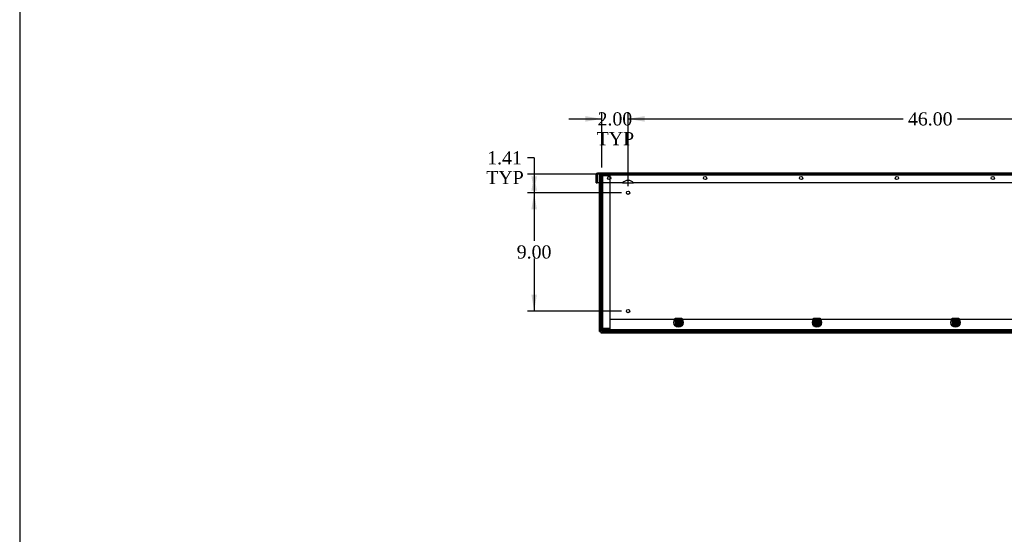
# Model space of a CAD drawing. Header units: inches. Extents: x 1 to 240, y -1 to 159.
# Tile 4 of 12: x 1 to 76, y 81 to 120. Entities that reach past the tile are written whole.
import ezdxf
from ezdxf.enums import TextEntityAlignment as Align
from ezdxf.lldxf.tags import DXFTag

# ---------------------------------------------------------------- set-up
doc = ezdxf.new("R2010")
doc.units = ezdxf.units.IN
doc.header["$MEASUREMENT"] = 0
for name, color, linetype in [('COM70472-36', 7, 'Continuous'), ('COM70473-36', 7, 'Continuous'), ('COM70474-5', 7, 'Continuous'), ('COM70985-8', 7, 'Continuous'), ('Default', 7, 'Continuous'), ('NTS16522', 7, 'Continuous'), ('RNG17670', 7, 'Continuous'), ('SCS19475', 7, 'Continuous')]:
    doc.layers.add(name, color=color, linetype=linetype)
doc.styles.add('SEACAD_Times_New_Roman', font='times.ttf')
tags = doc.linetypes.add('HIDDEN2', pattern=[0.1875, 0.125, -0.0625]).pattern_tags.tags
tags[6:7] = [DXFTag(74, 4), DXFTag(75, 0), DXFTag(340, '0'), DXFTag(46, 0.0), DXFTag(50, 0.0), DXFTag(44, 0.0), DXFTag(45, 0.0)]
tags[4:5] = [DXFTag(74, 4), DXFTag(75, 0), DXFTag(340, '0'), DXFTag(46, 0.0), DXFTag(50, 0.0), DXFTag(44, 0.0), DXFTag(45, 0.0)]
doc.dimstyles.new('HAMMOND_(STH_-_240x160)', dxfattribs={"dimtxt": 1, "dimasz": 1.25, "dimexe": 0.5, "dimexo": 0.5, "dimgap": 0.25, "dimtad": 0, "dimtih": 1, "dimtoh": 1, "dimzin": 0, "dimdsep": 46, "dimtxsty": 'SEACAD_Times_New_Roman', "dimblk1": '_SE_FILLED', "dimblk2": '_SE_FILLED', "dimsah": 1, "dimcen": 0.5, "dimadec": 0, "dimazin": 0, "dimtfac": 0.8, "dimtofl": 0, "dimtmove": 1, "dimatfit": 3, "dimfxl": 1, "dimtolj": 1, "dimtzin": 0, "dimarcsym": 0})

# ---------------------------------------------------------------- blocks, each defined once
blk = doc.blocks.new('SE7')
at = {"layer": 'COM70472-36', "color": 7, "linetype": 'HIDDEN2'}
for p, q in [((45.264, 108.314), (141.264, 108.314)), ((45.264, 107.636), (45.264, 108.314)), ((45.889, 97.261), (140.639, 97.261)), ((141.264, 96.458), (45.264, 96.458)), ((45.859, 96.458), (45.859, 96.386)), ((45.889, 96.53), (45.889, 96.583)), ((45.889, 96.458), (45.889, 96.386))]:
    blk.add_line(p, q, dxfattribs=at)
at = {"layer": 'COM70472-36', "color": 7, "linetype": 'Continuous'}
for p, q in [((45.264, 96.494), (45.264, 107.636)), ((45.264, 96.386), (45.264, 96.494)), ((141.264, 96.386), (45.264, 96.386))]:
    blk.add_line(p, q, dxfattribs=at)
for centre in [(47.264, 106.886), (47.264, 97.886)]:
    blk.add_circle(centre, 0.125, dxfattribs=at)
at = {"layer": 'COM70472-36', "color": 7, "linetype": 'HIDDEN2'}
for centre in [(51.092, 97.011), (61.635, 97.011), (72.178, 97.011)]:
    blk.add_circle(centre, 0.115, dxfattribs=at)
at = {"layer": 'COM70473-36', "color": 7, "linetype": 'HIDDEN2'}
for p, q in [((45.092, 108.254), (45.164, 108.254)), ((45.092, 107.636), (45.092, 108.254)), ((45.164, 108.254), (45.2, 108.254)), ((45.164, 107.636), (45.164, 108.254)), ((45.2, 108.254), (141.328, 108.254))]:
    blk.add_line(p, q, dxfattribs=at)
at = {"layer": 'COM70473-36', "color": 7, "linetype": 'Continuous'}
for p, q in [((45.092, 96.339), (45.092, 107.636)), ((45.164, 96.339), (45.164, 107.636)), ((45.092, 96.339), (45.164, 96.339)), ((45.164, 96.339), (45.2, 96.339)), ((45.2, 96.339), (45.217, 96.339)), ((45.217, 96.339), (45.217, 96.322)), ((45.217, 96.322), (45.217, 96.286)), ((45.217, 96.214), (45.217, 96.286)), ((141.311, 96.286), (45.217, 96.286)), ((141.311, 96.214), (45.217, 96.214))]:
    blk.add_line(p, q, dxfattribs=at)
at = {"layer": 'COM70473-36', "color": 7, "linetype": 'HIDDEN2'}
for centre, radius in [((51.092, 97.011), 0.351), ((51.092, 97.011), 0.224), ((51.092, 97.011), 0.129), ((61.635, 97.011), 0.351), ((61.635, 97.011), 0.224), ((61.635, 97.011), 0.129), ((72.178, 97.011), 0.351), ((72.178, 97.011), 0.224), ((72.178, 97.011), 0.129)]:
    blk.add_circle(centre, radius, dxfattribs=at)
at = {"layer": 'COM70474-5', "color": 7, "linetype": 'HIDDEN2'}
for p, q in [((45.264, 108.169), (45.372, 108.169)), ((45.336, 108.186), (45.336, 108.169)), ((45.336, 96.583), (45.336, 108.169)), ((45.372, 108.294), (45.889, 108.294)), ((45.372, 108.222), (45.889, 108.222)), ((45.889, 108.169), (45.372, 108.169)), ((45.889, 108.294), (45.889, 108.222)), ((45.889, 96.583), (45.889, 108.169)), ((45.372, 96.583), (45.264, 96.583)), ((45.336, 96.583), (45.336, 96.566)), ((45.372, 96.583), (45.889, 96.583)), ((45.889, 96.53), (45.372, 96.53)), ((45.889, 96.458), (45.889, 96.53))]:
    blk.add_line(p, q, dxfattribs=at)
for centre, radius, start, end in [((45.372, 108.186), 0.108, 90, 180), ((45.372, 108.186), 0.036, 90, 180), ((45.372, 96.566), 0.108, 180, 270), ((45.372, 96.566), 0.036, 180, 270)]:
    blk.add_arc(centre, radius, start, end, dxfattribs=at)
at = {"layer": 'COM70985-8', "color": 7, "linetype": 'Continuous'}
for p, q in [((44.826, 107.636), (44.826, 108.278)), ((44.826, 108.278), (44.898, 108.278)), ((44.898, 107.636), (44.898, 108.278)), ((44.899, 108.278), (44.899, 107.636)), ((141.593, 108.386), (44.934, 108.386)), ((44.826, 107.636), (44.898, 107.636)), ((46.845, 107.636), (44.899, 107.636)), ((92.845, 107.636), (47.684, 107.636))]:
    blk.add_line(p, q, dxfattribs=at)
at = {"layer": 'COM70985-8', "color": 7, "linetype": 'HIDDEN2'}
for p, q in [((44.934, 108.314), (44.934, 108.386)), ((45.264, 108.314), (44.934, 108.314)), ((46.845, 107.636), (47.684, 107.636))]:
    blk.add_line(p, q, dxfattribs=at)
at = {"layer": 'COM70985-8', "color": 7, "linetype": 'Continuous'}
for centre in [(45.826, 108.011), (53.125, 108.011), (60.423, 108.011), (67.721, 108.011), (75.019, 108.011)]:
    blk.add_circle(centre, 0.125, dxfattribs=at)
for centre, radius, start, end in [((44.934, 108.278), 0.108, 90, 180), ((44.934, 108.278), 0.036, 155.97754, 180), ((47.264, 107.261), 0.562, 41.81031, 138.18969)]:
    blk.add_arc(centre, radius, start, end, dxfattribs=at)
at = {"layer": 'COM70985-8', "color": 7, "linetype": 'HIDDEN2'}
blk.add_arc((44.934, 108.278), 0.036, 90, 155.97754, dxfattribs=at)
at = {"layer": 'COM70985-8', "color": 7, "linetype": 'Continuous'}
blk.add_open_spline([(44.899, 108.278), (44.902, 108.292), (44.905, 108.307), (44.911, 108.333), (44.914, 108.345), (44.919, 108.365), (44.922, 108.373), (44.928, 108.384), (44.931, 108.386), (44.934, 108.386)], degree=3, knots=[0, 0, 0, 0, 0.25, 0.25, 0.5, 0.5, 0.75, 0.75, 1, 1, 1, 1], dxfattribs=at)
at = {"layer": 'COM70985-8', "color": 7, "linetype": 'HIDDEN2'}
blk.add_open_spline([(44.899, 108.278), (44.905, 108.288), (44.911, 108.297), (44.922, 108.31), (44.928, 108.314), (44.934, 108.314)], degree=3, knots=[0, 0, 0, 0, 0.5, 0.5, 1, 1, 1, 1], dxfattribs=at)
at = {"layer": 'NTS16522', "color": 7, "linetype": 'HIDDEN2'}
for p, q in [((50.842, 97.308), (50.842, 97.34)), ((50.842, 97.34), (51.342, 97.34)), ((51.342, 97.323), (50.842, 97.323)), ((50.842, 97.308), (50.842, 96.772)), ((51.342, 97.23), (50.842, 97.23)), ((50.842, 96.74), (50.842, 96.772)), ((50.842, 96.758), (51.342, 96.758)), ((51.342, 96.74), (50.842, 96.74)), ((50.905, 97.118), (50.905, 96.961)), ((50.942, 97.187), (50.916, 97.162)), ((50.937, 97.166), (50.916, 97.162)), ((50.916, 97.162), (50.934, 97.144)), ((50.916, 96.861), (50.916, 97.162)), ((50.934, 96.879), (50.916, 96.861)), ((50.916, 96.861), (50.942, 96.836)), ((50.937, 96.856), (50.916, 96.861)), ((50.934, 97.144), (50.959, 97.169)), ((50.934, 97.144), (50.934, 96.879)), ((50.959, 96.853), (50.934, 96.879)), ((50.942, 97.187), (50.937, 97.166)), ((50.937, 97.166), (50.937, 96.856)), ((51.247, 97.166), (50.937, 97.166)), ((50.937, 96.856), (51.247, 96.856)), ((50.937, 96.856), (50.942, 96.836)), ((50.959, 97.169), (50.942, 97.187)), ((50.942, 97.187), (51.242, 97.187)), ((50.942, 96.836), (50.959, 96.853)), ((51.242, 96.836), (50.942, 96.836)), ((50.943, 96.863), (50.943, 97.16)), ((50.943, 97.16), (51.24, 97.16)), ((50.949, 97.155), (50.943, 97.16)), ((50.949, 96.868), (50.943, 96.863)), ((51.24, 96.863), (50.943, 96.863)), ((50.947, 97.152), (50.947, 97.048)), ((50.947, 96.975), (50.947, 96.871)), ((50.949, 97.155), (50.95, 97.155)), ((50.949, 96.961), (50.949, 97.118)), ((50.95, 96.868), (50.949, 96.868)), ((50.956, 97.147), (51.228, 97.147)), ((50.956, 96.969), (50.956, 97.054)), ((51.228, 96.876), (50.956, 96.876)), ((51.225, 97.169), (50.959, 97.169)), ((50.959, 96.853), (51.225, 96.853)), ((51.242, 97.187), (51.225, 97.169)), ((51.225, 97.169), (51.25, 97.144)), ((51.25, 96.879), (51.225, 96.853)), ((51.225, 96.853), (51.242, 96.836)), ((51.228, 97.054), (51.228, 96.969)), ((51.234, 97.155), (51.235, 97.155)), ((51.235, 96.868), (51.234, 96.868)), ((51.235, 97.155), (51.24, 97.16)), ((51.235, 97.118), (51.235, 96.961)), ((51.235, 96.868), (51.24, 96.863)), ((51.237, 97.048), (51.237, 97.152)), ((51.237, 96.871), (51.237, 96.975)), ((51.24, 97.16), (51.24, 96.863)), ((51.242, 97.187), (51.247, 97.166)), ((51.268, 97.162), (51.242, 97.187)), ((51.268, 96.861), (51.242, 96.836)), ((51.247, 96.856), (51.242, 96.836)), ((51.247, 96.856), (51.247, 97.166)), ((51.268, 97.162), (51.247, 97.166)), ((51.268, 96.861), (51.247, 96.856)), ((51.25, 97.144), (51.268, 97.162)), ((51.25, 96.879), (51.25, 97.144)), ((51.268, 96.861), (51.25, 96.879)), ((51.268, 97.162), (51.268, 96.861)), ((51.279, 96.961), (51.279, 97.118)), ((51.342, 97.34), (51.342, 97.308)), ((51.342, 97.308), (51.342, 96.772)), ((51.342, 96.772), (51.342, 96.74)), ((61.385, 97.308), (61.385, 97.34)), ((61.385, 97.34), (61.885, 97.34)), ((61.885, 97.323), (61.385, 97.323)), ((61.385, 97.308), (61.385, 96.772)), ((61.885, 97.23), (61.385, 97.23)), ((61.385, 96.74), (61.385, 96.772)), ((61.385, 96.758), (61.885, 96.758)), ((61.885, 96.74), (61.385, 96.74)), ((61.448, 97.118), (61.448, 96.961)), ((61.485, 97.187), (61.459, 97.162)), ((61.48, 97.166), (61.459, 97.162)), ((61.459, 97.162), (61.477, 97.144)), ((61.459, 96.861), (61.459, 97.162)), ((61.477, 96.879), (61.459, 96.861)), ((61.459, 96.861), (61.485, 96.836)), ((61.48, 96.856), (61.459, 96.861)), ((61.477, 97.144), (61.502, 97.169)), ((61.477, 97.144), (61.477, 96.879)), ((61.502, 96.853), (61.477, 96.879)), ((61.485, 97.187), (61.48, 97.166)), ((61.48, 97.166), (61.48, 96.856)), ((61.79, 97.166), (61.48, 97.166)), ((61.48, 96.856), (61.79, 96.856)), ((61.48, 96.856), (61.485, 96.836)), ((61.502, 97.169), (61.485, 97.187)), ((61.485, 97.187), (61.785, 97.187)), ((61.485, 96.836), (61.502, 96.853)), ((61.785, 96.836), (61.485, 96.836)), ((61.486, 96.863), (61.486, 97.16)), ((61.486, 97.16), (61.783, 97.16)), ((61.492, 97.155), (61.486, 97.16)), ((61.492, 96.868), (61.486, 96.863)), ((61.783, 96.863), (61.486, 96.863)), ((61.49, 97.152), (61.49, 97.048)), ((61.49, 96.975), (61.49, 96.871)), ((61.492, 97.155), (61.493, 97.155)), ((61.492, 96.961), (61.492, 97.118)), ((61.493, 96.868), (61.492, 96.868)), ((61.499, 97.147), (61.771, 97.147)), ((61.499, 96.969), (61.499, 97.054)), ((61.771, 96.876), (61.499, 96.876)), ((61.768, 97.169), (61.502, 97.169)), ((61.502, 96.853), (61.768, 96.853)), ((61.785, 97.187), (61.768, 97.169)), ((61.768, 97.169), (61.793, 97.144)), ((61.793, 96.879), (61.768, 96.853)), ((61.768, 96.853), (61.785, 96.836)), ((61.771, 97.054), (61.771, 96.969)), ((61.777, 97.155), (61.778, 97.155)), ((61.778, 96.868), (61.777, 96.868)), ((61.778, 97.155), (61.783, 97.16)), ((61.778, 97.118), (61.778, 96.961)), ((61.778, 96.868), (61.783, 96.863)), ((61.78, 97.048), (61.78, 97.152)), ((61.78, 96.871), (61.78, 96.975)), ((61.783, 97.16), (61.783, 96.863)), ((61.785, 97.187), (61.79, 97.166)), ((61.811, 97.162), (61.785, 97.187)), ((61.811, 96.861), (61.785, 96.836)), ((61.79, 96.856), (61.785, 96.836)), ((61.79, 96.856), (61.79, 97.166)), ((61.811, 97.162), (61.79, 97.166)), ((61.811, 96.861), (61.79, 96.856)), ((61.793, 97.144), (61.811, 97.162)), ((61.793, 96.879), (61.793, 97.144)), ((61.811, 96.861), (61.793, 96.879)), ((61.811, 97.162), (61.811, 96.861)), ((61.822, 96.961), (61.822, 97.118)), ((61.885, 97.34), (61.885, 97.308)), ((61.885, 97.308), (61.885, 96.772)), ((61.885, 96.772), (61.885, 96.74)), ((71.928, 97.308), (71.928, 97.34)), ((71.928, 97.34), (72.428, 97.34)), ((72.428, 97.323), (71.928, 97.323)), ((71.928, 97.308), (71.928, 96.772)), ((72.428, 97.23), (71.928, 97.23)), ((71.928, 96.74), (71.928, 96.772)), ((71.928, 96.758), (72.428, 96.758)), ((72.428, 96.74), (71.928, 96.74)), ((71.991, 97.118), (71.991, 96.961)), ((72.028, 97.187), (72.002, 97.162)), ((72.023, 97.166), (72.002, 97.162)), ((72.002, 97.162), (72.02, 97.144)), ((72.002, 96.861), (72.002, 97.162)), ((72.02, 96.879), (72.002, 96.861)), ((72.002, 96.861), (72.028, 96.836)), ((72.023, 96.856), (72.002, 96.861)), ((72.02, 97.144), (72.045, 97.169)), ((72.02, 97.144), (72.02, 96.879)), ((72.045, 96.853), (72.02, 96.879)), ((72.028, 97.187), (72.023, 97.166)), ((72.023, 97.166), (72.023, 96.856)), ((72.333, 97.166), (72.023, 97.166)), ((72.023, 96.856), (72.333, 96.856)), ((72.023, 96.856), (72.028, 96.836)), ((72.045, 97.169), (72.028, 97.187)), ((72.028, 97.187), (72.328, 97.187)), ((72.028, 96.836), (72.045, 96.853)), ((72.328, 96.836), (72.028, 96.836)), ((72.029, 96.863), (72.029, 97.16)), ((72.029, 97.16), (72.326, 97.16)), ((72.035, 97.155), (72.029, 97.16)), ((72.035, 96.868), (72.029, 96.863)), ((72.326, 96.863), (72.029, 96.863)), ((72.033, 97.152), (72.033, 97.048)), ((72.033, 96.975), (72.033, 96.871)), ((72.035, 97.155), (72.036, 97.155)), ((72.035, 96.961), (72.035, 97.118)), ((72.036, 96.868), (72.035, 96.868)), ((72.042, 97.147), (72.314, 97.147)), ((72.042, 96.969), (72.042, 97.054)), ((72.314, 96.876), (72.042, 96.876)), ((72.311, 97.169), (72.045, 97.169)), ((72.045, 96.853), (72.311, 96.853)), ((72.328, 97.187), (72.311, 97.169)), ((72.311, 97.169), (72.336, 97.144)), ((72.336, 96.879), (72.311, 96.853)), ((72.311, 96.853), (72.328, 96.836)), ((72.314, 97.054), (72.314, 96.969)), ((72.32, 97.155), (72.321, 97.155)), ((72.321, 96.868), (72.32, 96.868)), ((72.321, 97.155), (72.326, 97.16)), ((72.321, 97.118), (72.321, 96.961)), ((72.321, 96.868), (72.326, 96.863)), ((72.323, 97.048), (72.323, 97.152)), ((72.323, 96.871), (72.323, 96.975)), ((72.326, 97.16), (72.326, 96.863)), ((72.328, 97.187), (72.333, 97.166)), ((72.354, 97.162), (72.328, 97.187)), ((72.354, 96.861), (72.328, 96.836)), ((72.333, 96.856), (72.328, 96.836)), ((72.333, 96.856), (72.333, 97.166)), ((72.354, 97.162), (72.333, 97.166)), ((72.354, 96.861), (72.333, 96.856)), ((72.336, 97.144), (72.354, 97.162)), ((72.336, 96.879), (72.336, 97.144)), ((72.354, 96.861), (72.336, 96.879)), ((72.354, 97.162), (72.354, 96.861)), ((72.365, 96.961), (72.365, 97.118)), ((72.428, 97.34), (72.428, 97.308)), ((72.428, 97.308), (72.428, 96.772)), ((72.428, 96.772), (72.428, 96.74))]:
    blk.add_line(p, q, dxfattribs=at)
for centre, radius in [((51.092, 97.011), 0.107), ((51.092, 97.011), 0.095), ((51.092, 97.011), 0.0881), ((51.092, 97.011), 0.0781), ((61.635, 97.011), 0.107), ((61.635, 97.011), 0.095), ((61.635, 97.011), 0.0881), ((61.635, 97.011), 0.0781), ((72.178, 97.011), 0.107), ((72.178, 97.011), 0.095), ((72.178, 97.011), 0.0881), ((72.178, 97.011), 0.0781)]:
    blk.add_circle(centre, radius, dxfattribs=at)
for centre, radius, start, end in [((51.092, 97.031), 0.206, 24.96837, 155.03163), ((50.927, 96.961), 0.022, 180, 0), ((51.042, 97.1), 0.108, 151.37305, 208.62695), ((51.042, 96.923), 0.108, 151.37305, 208.62695), ((51.042, 97.1), 0.108, 149.48247, 151.37305), ((51.042, 97.1), 0.108, 208.62695, 210.51753), ((51.042, 96.923), 0.108, 149.48247, 151.37305), ((51.042, 96.923), 0.108, 208.62695, 210.51753), ((51.092, 96.965), 0.21, 47.08637, 132.91363), ((50.892, 97.1), 0.0796, 315.56137, 42.98855), ((50.892, 96.922), 0.0796, 317.01145, 44.43863), ((51.292, 97.1), 0.0796, 137.01145, 224.43863), ((51.292, 96.922), 0.0796, 135.56137, 222.98855), ((51.142, 97.1), 0.108, 28.62695, 30.51753), ((51.142, 97.1), 0.108, 329.48247, 331.37305), ((51.142, 96.923), 0.108, 28.62695, 30.51753), ((51.257, 96.961), 0.022, 180, 0), ((51.142, 96.923), 0.108, 329.48247, 331.37305), ((51.142, 97.1), 0.108, 331.37305, 28.62695), ((51.142, 96.923), 0.108, 331.37305, 28.62695), ((61.635, 97.031), 0.206, 24.96837, 155.03163), ((61.47, 96.961), 0.022, 180, 0), ((61.585, 97.1), 0.108, 151.37305, 208.62695), ((61.585, 96.923), 0.108, 151.37305, 208.62695), ((61.585, 97.1), 0.108, 149.48247, 151.37305), ((61.585, 97.1), 0.108, 208.62695, 210.51753), ((61.585, 96.923), 0.108, 149.48247, 151.37305), ((61.585, 96.923), 0.108, 208.62695, 210.51753), ((61.635, 96.965), 0.21, 47.08637, 132.91363), ((61.435, 97.1), 0.0796, 315.56137, 42.98855), ((61.435, 96.922), 0.0796, 317.01145, 44.43863), ((61.835, 97.1), 0.0796, 137.01145, 224.43863), ((61.835, 96.922), 0.0796, 135.56137, 222.98855), ((61.685, 97.1), 0.108, 28.62695, 30.51753), ((61.685, 97.1), 0.108, 329.48247, 331.37305), ((61.685, 96.923), 0.108, 28.62695, 30.51753), ((61.8, 96.961), 0.022, 180, 0), ((61.685, 96.923), 0.108, 329.48247, 331.37305), ((61.685, 97.1), 0.108, 331.37305, 28.62695), ((61.685, 96.923), 0.108, 331.37305, 28.62695), ((72.178, 97.031), 0.206, 24.96837, 155.03163), ((72.013, 96.961), 0.022, 180, 0), ((72.128, 97.1), 0.108, 151.37305, 208.62695), ((72.128, 96.923), 0.108, 151.37305, 208.62695), ((72.128, 97.1), 0.108, 149.48247, 151.37305), ((72.128, 97.1), 0.108, 208.62695, 210.51753), ((72.128, 96.923), 0.108, 149.48247, 151.37305), ((72.128, 96.923), 0.108, 208.62695, 210.51753), ((72.178, 96.965), 0.21, 47.08637, 132.91363), ((71.978, 97.1), 0.0796, 315.56137, 42.98855), ((71.978, 96.922), 0.0796, 317.01145, 44.43863), ((72.378, 97.1), 0.0796, 137.01145, 224.43863), ((72.378, 96.922), 0.0796, 135.56137, 222.98855), ((72.228, 97.1), 0.108, 28.62695, 30.51753), ((72.228, 97.1), 0.108, 329.48247, 331.37305), ((72.228, 96.923), 0.108, 28.62695, 30.51753), ((72.343, 96.961), 0.022, 180, 0), ((72.228, 96.923), 0.108, 329.48247, 331.37305), ((72.228, 97.1), 0.108, 331.37305, 28.62695), ((72.228, 96.923), 0.108, 331.37305, 28.62695)]:
    blk.add_arc(centre, radius, start, end, dxfattribs=at)
at = {"layer": 'RNG17670', "color": 7, "linetype": 'HIDDEN2'}
for p, q in [((50.994, 97.151), (50.994, 97.089)), ((50.994, 96.872), (50.994, 96.934)), ((61.537, 97.151), (61.537, 97.089)), ((61.537, 96.872), (61.537, 96.934)), ((72.08, 97.151), (72.08, 97.089)), ((72.08, 96.872), (72.08, 96.934))]:
    blk.add_line(p, q, dxfattribs=at)
for centre, radius, start, end in [((51.092, 97.011), 0.17, 234.89582, 125.10418), ((51.092, 97.011), 0.125, 218.33584, 141.66416), ((61.635, 97.011), 0.171, 234.89582, 125.10418), ((61.635, 97.011), 0.125, 218.33584, 141.66416), ((72.178, 97.011), 0.171, 234.89582, 125.10418), ((72.178, 97.011), 0.125, 218.33584, 141.66416)]:
    blk.add_arc(centre, radius, start, end, dxfattribs=at)
at = {"layer": 'SCS19475', "color": 7, "linetype": 'HIDDEN2'}
for p, q in [((50.934, 97.039), (51.077, 97.039)), ((51.077, 96.984), (50.934, 96.984)), ((51.077, 97.039), (51.077, 97.099)), ((51.077, 97.099), (51.107, 97.099)), ((51.077, 96.924), (51.077, 96.984)), ((51.107, 96.924), (51.077, 96.924)), ((51.107, 97.099), (51.107, 97.039)), ((51.107, 97.039), (51.25, 97.039)), ((51.25, 96.984), (51.107, 96.984)), ((51.107, 96.984), (51.107, 96.924)), ((61.477, 97.039), (61.62, 97.039)), ((61.62, 96.984), (61.477, 96.984)), ((61.62, 97.039), (61.62, 97.099)), ((61.62, 97.099), (61.65, 97.099)), ((61.62, 96.924), (61.62, 96.984)), ((61.65, 96.924), (61.62, 96.924)), ((61.65, 97.099), (61.65, 97.039)), ((61.65, 97.039), (61.793, 97.039)), ((61.793, 96.984), (61.65, 96.984)), ((61.65, 96.984), (61.65, 96.924)), ((72.02, 97.039), (72.163, 97.039)), ((72.163, 96.984), (72.02, 96.984)), ((72.163, 97.039), (72.163, 97.099)), ((72.163, 97.099), (72.193, 97.099)), ((72.163, 96.924), (72.163, 96.984)), ((72.193, 96.924), (72.163, 96.924)), ((72.193, 97.099), (72.193, 97.039)), ((72.193, 97.039), (72.336, 97.039)), ((72.336, 96.984), (72.193, 96.984)), ((72.193, 96.984), (72.193, 96.924))]:
    blk.add_line(p, q, dxfattribs=at)
for centre, radius in [((51.092, 97.011), 0.178), ((51.092, 97.011), 0.179), ((51.092, 97.011), 0.095), ((51.092, 97.011), 0.0759), ((51.092, 97.011), 0.074), ((51.092, 97.011), 0.0655), ((61.635, 97.011), 0.178), ((61.635, 97.011), 0.179), ((61.635, 97.011), 0.095), ((61.635, 97.011), 0.0759), ((61.635, 97.011), 0.074), ((61.635, 97.011), 0.0655), ((72.178, 97.011), 0.178), ((72.178, 97.011), 0.179), ((72.178, 97.011), 0.095), ((72.178, 97.011), 0.0759), ((72.178, 97.011), 0.074), ((72.178, 97.011), 0.0655)]:
    blk.add_circle(centre, radius, dxfattribs=at)
for centre, radius, start, end in [((51.092, 97.011), 0.161, 170.13595, 189.86405), ((51.092, 97.011), 0.0631, 103.74814, 154.17017), ((51.092, 97.011), 0.0631, 205.82983, 256.25186), ((51.092, 97.011), 0.0631, 25.82983, 76.25186), ((51.092, 97.011), 0.0631, 283.74814, 334.17017), ((51.092, 97.011), 0.161, 350.13595, 9.86405), ((61.635, 97.011), 0.161, 170.13595, 189.86405), ((61.635, 97.011), 0.0631, 103.74814, 154.17017), ((61.635, 97.011), 0.0631, 205.82983, 256.25186), ((61.635, 97.011), 0.0631, 25.82983, 76.25186), ((61.635, 97.011), 0.0631, 283.74814, 334.17017), ((61.635, 97.011), 0.161, 350.13595, 9.86405), ((72.178, 97.011), 0.161, 170.13595, 189.86405), ((72.178, 97.011), 0.0631, 103.74814, 154.17017), ((72.178, 97.011), 0.0631, 205.82983, 256.25186), ((72.178, 97.011), 0.0631, 25.82983, 76.25186), ((72.178, 97.011), 0.0631, 283.74814, 334.17017), ((72.178, 97.011), 0.161, 350.13595, 9.86405)]:
    blk.add_arc(centre, radius, start, end, dxfattribs=at)
blk = doc.blocks.new('DMBLK5746')
at = {"layer": 'Default', "linetype": 'Continuous'}
for points in [[(44.014, 112.718), (44.014, 112.301), (45.264, 112.51)], [(48.514, 112.718), (47.264, 112.51), (48.514, 112.301)]]:
    blk.add_hatch(color=7, dxfattribs=at).paths.add_polyline_path(points)
at = {"layer": 'Default', "color": 7, "linetype": 'Continuous'}
for p, q in [((42.764, 112.51), (45.264, 112.51)), ((45.264, 108.814), (45.264, 113.01)), ((47.264, 107.386), (47.264, 113.01)), ((47.264, 112.51), (49.764, 112.51))]:
    blk.add_line(p, q, dxfattribs=at)
at = {"layer": 'Default', "color": 7, "linetype": 'Continuous', "style": 'SEACAD_Times_New_Roman'}
for s, p in [('2.00', (44.937, 113.01)), ('TYP', (44.866, 111.51))]:
    blk.add_text(s, height=1, dxfattribs=at).set_placement(p, align=Align.TOP_LEFT)
blk = doc.blocks.new('_SE_FILLED')
at = {"color": 0}
blk.add_line((0, 0), (-1, 0), dxfattribs=at)
blk.add_solid([(0, 0), (-1, -0.1665), (-1, 0.1665), (0, 0)], dxfattribs=at)
blk = doc.blocks.new('DMBLK5747')
at = {"layer": 'Default', "linetype": 'Continuous'}
for points in [[(39.903, 105.636), (40.32, 105.636), (40.112, 106.886)], [(39.903, 99.136), (40.112, 97.886), (40.32, 99.136)]]:
    blk.add_hatch(color=7, dxfattribs=at).paths.add_polyline_path(points)
at = {"layer": 'Default', "color": 7, "linetype": 'Continuous'}
for p, q in [((46.764, 106.886), (39.612, 106.886)), ((40.112, 106.886), (40.112, 103.236)), ((40.112, 101.886), (40.112, 97.886)), ((46.764, 97.886), (39.612, 97.886))]:
    blk.add_line(p, q, dxfattribs=at)
at = {"layer": 'Default', "color": 7, "linetype": 'Continuous', "style": 'SEACAD_Times_New_Roman'}
blk.add_text('9.00', height=1, dxfattribs=at).set_placement((38.785, 102.886), align=Align.TOP_LEFT)
blk = doc.blocks.new('DMBLK5754')
at = {"layer": 'Default', "linetype": 'Continuous'}
for points in [[(48.514, 112.718), (47.264, 112.51), (48.514, 112.301)], [(92.014, 112.718), (92.014, 112.301), (93.264, 112.51)]]:
    blk.add_hatch(color=7, dxfattribs=at).paths.add_polyline_path(points)
at = {"layer": 'Default', "color": 7, "linetype": 'Continuous'}
for p, q in [((47.264, 107.386), (47.264, 113.01)), ((47.264, 112.51), (68.208, 112.51)), ((72.32, 112.51), (93.264, 112.51)), ((93.264, 107.386), (93.264, 113.01))]:
    blk.add_line(p, q, dxfattribs=at)
at = {"layer": 'Default', "color": 7, "linetype": 'Continuous', "style": 'SEACAD_Times_New_Roman'}
blk.add_text('46.00', height=1, dxfattribs=at).set_placement((68.558, 113.01), align=Align.TOP_LEFT)
blk = doc.blocks.new('DMBLK5755')
at = {"layer": 'Default', "linetype": 'Continuous'}
for points in [[(39.903, 107.044), (40.32, 107.044), (40.112, 108.294)], [(39.903, 108.136), (40.112, 106.886), (40.32, 108.136)]]:
    blk.add_hatch(color=7, dxfattribs=at).paths.add_polyline_path(points)
at = {"layer": 'Default', "color": 7, "linetype": 'Continuous'}
for p, q in [((40.112, 109.548), (39.612, 109.548)), ((40.112, 109.548), (40.112, 106.886)), ((44.872, 108.294), (39.612, 108.294)), ((46.764, 106.886), (39.612, 106.886))]:
    blk.add_line(p, q, dxfattribs=at)
at = {"layer": 'Default', "color": 7, "linetype": 'Continuous', "style": 'SEACAD_Times_New_Roman'}
for s, p in [('1.41', (36.536, 110.048)), ('TYP', (36.465, 108.548))]:
    blk.add_text(s, height=1, dxfattribs=at).set_placement(p, align=Align.TOP_LEFT)
blk = doc.blocks.new('BORDER')
at = {"layer": 'Default', "color": 7, "linetype": 'Continuous'}
blk.add_line((-41.86, 27.86), (-41.86, 0), dxfattribs=at)

msp = doc.modelspace()

# ---------------------------------------------------------------- block references
at = {"layer": 'Default', "color": 7, "xscale": 5.7, "yscale": 5.7, "zscale": 5.7}
msp.add_blockref('BORDER', (239.562, 0.401), dxfattribs=at)
at = {"layer": 'Default'}
msp.add_blockref('SE7', (0, 0), dxfattribs=at)

# ---------------------------------------------------------------- dimensions: what is measured, and where the dimension line sits
at = {"layer": 'Default', "color": 7, "linetype": 'Continuous'}
dim = msp.add_linear_dim(base=(47.264, 112.51), p1=(45.264, 108.314), p2=(47.264, 106.886), text='\\A1;<>\\PTYP', dimstyle='HAMMOND_(STH_-_240x160)', override={"dimtmove": 0}, dxfattribs=at)
dim.commit()
dim.dimension.update_dxf_attribs({"geometry": 'DMBLK5746', "text_midpoint": (46.264, 112.51), "dimtype": 160})
for base, p2, angle, picture, middle in [((47.264, 112.51), (93.264, 106.886), 0, 'DMBLK5754', (70.264, 112.51)), ((40.112, 106.886), (47.264, 97.886), 270, 'DMBLK5747', (40.112, 102.386))]:
    dim = msp.add_linear_dim(base=base, p1=(47.264, 106.886), p2=p2, angle=angle, text='\\A1;<>', dimstyle='HAMMOND_(STH_-_240x160)', override={"dimtmove": 0}, dxfattribs=at)
    dim.commit()
    dim.dimension.update_dxf_attribs({"geometry": picture, "text_midpoint": middle, "dimtype": 161})
dim = msp.add_linear_dim(base=(40.112, 106.886), p1=(45.889, 108.294), p2=(47.264, 106.886), angle=90, text='\\A1;<>\\PTYP', dimstyle='HAMMOND_(STH_-_240x160)', dxfattribs=at)
dim.commit()
dim.dimension.update_dxf_attribs({"geometry": 'DMBLK5755', "text_midpoint": (39.612, 109.548), "dimtype": 160})

doc.saveas('drawing.dxf')
